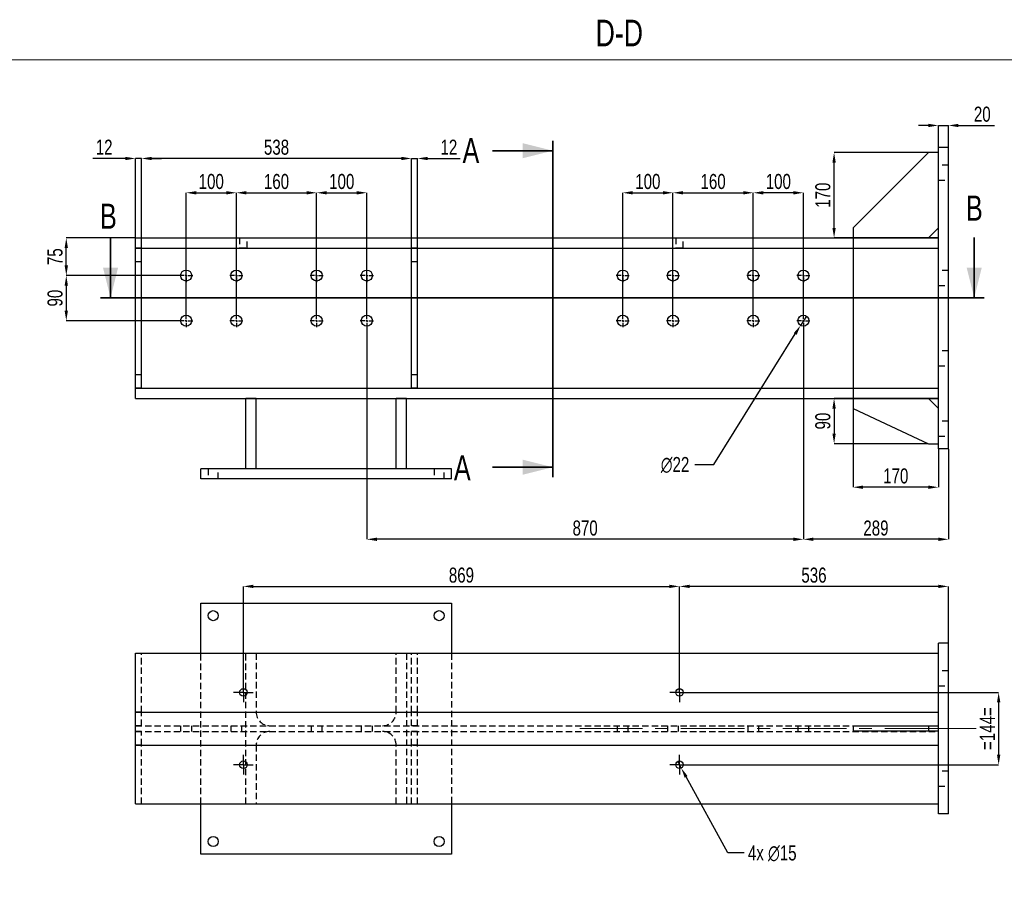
# Model space of a CAD drawing. Header units: millimetres. Extents: x 0 to 1189, y 0 to 841.
# Tile 3 of 29: x 249 to 446, y 135 to 309. Entities that reach past the tile are written whole.
import ezdxf

# ---------------------------------------------------------------- set-up
doc = ezdxf.new("R2010")
doc.units = ezdxf.units.MM
doc.header["$PDSIZE"] = -1
doc.linetypes.add('CENTERX2', pattern=[20.32, 12.7, -2.54, 2.54, -2.54])
doc.linetypes.add('HIDDEN', pattern=[1.905, 1.27, -0.635])
for name, color, linetype in [('COTES', 1, 'Continuous'), ('NOTES', 6, 'Continuous'), ('TRAIT-MIXTES', 3, 'CENTERX2'), ('TRAIT-TIRET', 2, 'HIDDEN')]:
    doc.layers.add(name, color=color, linetype=linetype)
doc.layers.add('TRAIT-FORT', color=4, linetype='Continuous', lineweight=25)
doc.styles.add('SLDTEXTSTYLE0', font='TXT', dxfattribs={"width": 0.75})
doc.dimstyles.new('SLDDIMSTYLE0', dxfattribs={"dimtxt": 3, "dimasz": 2, "dimexe": 0, "dimexo": 0.0625, "dimgap": 0.75, "dimtad": 1, "dimdec": 0, "dimlfac": 10, "dimrnd": 1e-09, "dimzin": 12, "dimdsep": 46, "dimtxsty": 'SLDTEXTSTYLE0', "dimsah": 1, "dimcen": 0.09, "dimadec": 0, "dimazin": 3, "dimtfac": 1, "dimtdec": 0, "dimtofl": 0, "dimtmove": 0, "dimatfit": 3, "dimfxl": 1, "dimfrac": 2, "dimtolj": 1, "dimtzin": 12, "dimarcsym": 0})
doc.dimstyles.new('SLDDIMSTYLE1', dxfattribs={"dimtxt": 3, "dimasz": 2, "dimexe": 0, "dimexo": 0.0625, "dimgap": 0.75, "dimtad": 1, "dimdec": 0, "dimlfac": 10, "dimrnd": 1e-09, "dimzin": 12, "dimdsep": 46, "dimtxsty": 'SLDTEXTSTYLE0', "dimsah": 1, "dimcen": 0.09, "dimadec": 0, "dimazin": 3, "dimtfac": 1, "dimtdec": 0, "dimtmove": 0, "dimatfit": 0, "dimfxl": 1, "dimfrac": 2, "dimtolj": 1, "dimtzin": 12, "dimarcsym": 0})
doc.dimstyles.new('SLDDIMSTYLE2', dxfattribs={"dimtxt": 3, "dimasz": 2, "dimexe": 0, "dimexo": 0.0625, "dimgap": 0.75, "dimtad": 0, "dimtih": 1, "dimtoh": 1, "dimdec": 0, "dimlfac": 10, "dimrnd": 1e-09, "dimzin": 12, "dimdsep": 46, "dimtxsty": 'SLDTEXTSTYLE0', "dimblk1": 'NONE', "dimsah": 1, "dimcen": 0, "dimadec": 0, "dimazin": 3, "dimtfac": 1, "dimtdec": 0, "dimtmove": 0, "dimatfit": 3, "dimldrblk": 'NONE', "dimfxl": 1, "dimfrac": 2, "dimtolj": 1, "dimtzin": 12, "dimarcsym": 0})
doc.dimstyles.new('SLDDIMSTYLE3', dxfattribs={"dimtxt": 3, "dimasz": 2, "dimexe": 0, "dimexo": 0.0625, "dimgap": 0.75, "dimtad": 0, "dimtih": 1, "dimtoh": 1, "dimdec": 0, "dimlfac": 10, "dimrnd": 1e-09, "dimzin": 12, "dimdsep": 46, "dimtxsty": 'SLDTEXTSTYLE0', "dimblk1": 'NONE', "dimsah": 1, "dimcen": 0, "dimadec": 0, "dimazin": 3, "dimtfac": 1, "dimtdec": 0, "dimtmove": 0, "dimatfit": 3, "dimldrblk": 'NONE', "dimfxl": 1, "dimfrac": 2, "dimtolj": 1, "dimtzin": 12, "dimarcsym": 0})

# ---------------------------------------------------------------- blocks, each defined once
blk = doc.blocks.new('_D')
at = {"layer": 'COTES', "color": 0, "lineweight": -2, "transparency": 16777216}
for p, q in [((294.01, 176.88), (294.01, 196)), ((296.01, 196), (378.91, 196)), ((380.91, 176.88), (380.91, 196))]:
    blk.add_line(p, q, dxfattribs=at)
at = {"layer": 'COTES', "color": 0, "transparency": 16777216}
for points in [[(296.01, 196.33), (296.01, 195.67), (294.01, 196)], [(378.91, 196.33), (378.91, 195.67), (380.91, 196)]]:
    blk.add_solid(points, dxfattribs=at)
at = {"layer": 'Defpoints', "color": 0, "transparency": 16777216}
for p in [(380.91, 196), (294.01, 176.82), (380.91, 176.82)]:
    blk.add_point(p, dxfattribs=at)
at = {"layer": 'COTES', "color": 0, "transparency": 16777216, "insert": (337.46, 199.75), "char_height": 3, "attachment_point": 2, "style": 'SLDTEXTSTYLE0'}
blk.add_mtext('\\A1;869', dxfattribs=at)
blk = doc.blocks.new('_D_1')
at = {"layer": 'COTES', "color": 0, "lineweight": -2, "transparency": 16777216}
for p, q in [((380.91, 176.88), (380.91, 196)), ((432.51, 196), (382.91, 196)), ((434.51, 184.73), (434.51, 196))]:
    blk.add_line(p, q, dxfattribs=at)
at = {"layer": 'COTES', "color": 0, "transparency": 16777216}
for points in [[(382.91, 196.33), (382.91, 195.67), (380.91, 196)], [(432.51, 196.33), (432.51, 195.67), (434.51, 196)]]:
    blk.add_solid(points, dxfattribs=at)
at = {"layer": 'Defpoints', "color": 0, "transparency": 16777216}
for p in [(380.91, 196), (434.51, 184.67), (380.91, 176.82)]:
    blk.add_point(p, dxfattribs=at)
at = {"layer": 'COTES', "color": 0, "transparency": 16777216, "insert": (407.71, 199.75), "char_height": 3, "attachment_point": 2, "style": 'SLDTEXTSTYLE0'}
blk.add_mtext('\\A1;536', dxfattribs=at)
blk = doc.blocks.new('_D_2')
at = {"layer": 'COTES', "color": 0, "lineweight": -2, "transparency": 16777216}
for p, q in [((382.93, 174.87), (444.51, 174.87)), ((444.51, 172.87), (444.51, 162.47)), ((382.93, 160.47), (444.51, 160.47))]:
    blk.add_line(p, q, dxfattribs=at)
at = {"layer": 'COTES', "color": 0, "transparency": 16777216}
for points in [[(444.18, 172.87), (444.85, 172.87), (444.51, 174.87)], [(444.18, 162.47), (444.85, 162.47), (444.51, 160.47)]]:
    blk.add_solid(points, dxfattribs=at)
at = {"layer": 'Defpoints', "color": 0, "transparency": 16777216}
for p in [(382.86, 174.87), (382.86, 160.47), (444.51, 160.47)]:
    blk.add_point(p, dxfattribs=at)
at = {"layer": 'COTES', "color": 0, "transparency": 16777216, "insert": (440.76, 167.67), "char_height": 3, "attachment_point": 2, "rotation": 90, "style": 'SLDTEXTSTYLE0'}
blk.add_mtext('\\A1;=144=', dxfattribs=at)
blk = doc.blocks.new('_D_3')
at = {"layer": 'COTES', "color": 0, "lineweight": -2, "transparency": 16777216}
for p, q in [((380.55, 161.13), (381.27, 159.81)), ((390.53, 142.9), (382.23, 158.05)), ((393.8, 142.9), (390.53, 142.9))]:
    blk.add_line(p, q, dxfattribs=at)
at = {"layer": 'COTES', "color": 0, "transparency": 16777216}
blk.add_solid([(382.53, 158.21), (381.94, 157.89), (381.27, 159.81)], dxfattribs=at)
at = {"layer": 'Defpoints', "color": 0, "transparency": 16777216}
for p in [(380.55, 161.13), (381.27, 159.81)]:
    blk.add_point(p, dxfattribs=at)
at = {"layer": 'COTES', "color": 0, "transparency": 16777216, "insert": (394.55, 144.4), "char_height": 3, "attachment_point": 1, "style": 'SLDTEXTSTYLE0'}
blk.add_mtext('\\A1;4x ∅15', dxfattribs=at)
blk = doc.blocks.new('_None')
blk = doc.blocks.new('SW_CENTERMARKSYMBOL_0')
at = {"layer": 'TRAIT-MIXTES', "color": 0}
for p, q in [((-1.2, 0), (-1.95, 0)), ((0, 0), (-1.2, 0)), ((0, 1.2), (0, 1.95)), ((0, 0), (0, 1.2)), ((0, 0), (0, -1.2)), ((0, 0), (1.2, 0)), ((1.2, 0), (1.95, 0)), ((0, -1.2), (0, -1.95))]:
    blk.add_line(p, q, dxfattribs=at)
blk = doc.blocks.new('SW_CENTERMARKSYMBOL_1')
at = {"layer": 'TRAIT-MIXTES', "color": 0}
for p, q in [((-1.2, 0), (-1.95, 0)), ((0, 0), (-1.2, 0)), ((0, 1.2), (0, 1.95)), ((0, 0), (0, 1.2)), ((0, 0), (0, -1.2)), ((0, 0), (1.2, 0)), ((1.2, 0), (1.95, 0)), ((0, -1.2), (0, -1.95))]:
    blk.add_line(p, q, dxfattribs=at)
blk = doc.blocks.new('SW_CENTERMARKSYMBOL_2')
at = {"layer": 'TRAIT-MIXTES', "color": 0}
for p, q in [((-1.2, 0), (-1.95, 0)), ((0, 0), (-1.2, 0)), ((0, 1.2), (0, 1.95)), ((0, 0), (0, 1.2)), ((0, 0), (0, -1.2)), ((0, 0), (1.2, 0)), ((1.2, 0), (1.95, 0)), ((0, -1.2), (0, -1.95))]:
    blk.add_line(p, q, dxfattribs=at)
blk = doc.blocks.new('SW_CENTERMARKSYMBOL_3')
at = {"layer": 'TRAIT-MIXTES', "color": 0}
for p, q in [((-1.2, 0), (-1.95, 0)), ((0, 0), (-1.2, 0)), ((0, 1.2), (0, 1.95)), ((0, 0), (0, 1.2)), ((0, 0), (0, -1.2)), ((0, 0), (1.2, 0)), ((1.2, 0), (1.95, 0)), ((0, -1.2), (0, -1.95))]:
    blk.add_line(p, q, dxfattribs=at)
blk = doc.blocks.new('_D_4')
at = {"layer": 'COTES', "color": 0, "lineweight": -2, "transparency": 16777216}
for p, q in [((430.51, 287.83), (428.51, 287.83)), ((432.51, 283.49), (432.51, 287.83)), ((432.51, 287.83), (434.51, 287.83)), ((434.51, 283.49), (434.51, 287.83)), ((436.51, 287.83), (443.68, 287.83))]:
    blk.add_line(p, q, dxfattribs=at)
at = {"layer": 'COTES', "color": 0, "transparency": 16777216}
for points in [[(430.51, 288.16), (430.51, 287.5), (432.51, 287.83)], [(436.51, 288.16), (436.51, 287.5), (434.51, 287.83)]]:
    blk.add_solid(points, dxfattribs=at)
at = {"layer": 'Defpoints', "color": 0, "transparency": 16777216}
for p in [(432.51, 287.83), (432.51, 283.43), (434.51, 283.43)]:
    blk.add_point(p, dxfattribs=at)
at = {"layer": 'COTES', "color": 0, "transparency": 16777216, "insert": (441.25, 291.58), "char_height": 3, "attachment_point": 2, "style": 'SLDTEXTSTYLE0'}
blk.add_mtext('\\A1;20', dxfattribs=at)
blk = doc.blocks.new('_D_5')
at = {"layer": 'COTES', "color": 0, "lineweight": -2, "transparency": 16777216}
for p, q in [((415.51, 265.37), (415.51, 215.76)), ((432.51, 223.37), (432.51, 215.76)), ((430.51, 215.76), (417.51, 215.76))]:
    blk.add_line(p, q, dxfattribs=at)
at = {"layer": 'COTES', "color": 0, "transparency": 16777216}
for points in [[(417.51, 216.09), (417.51, 215.42), (415.51, 215.76)], [(430.51, 216.09), (430.51, 215.42), (432.51, 215.76)]]:
    blk.add_solid(points, dxfattribs=at)
at = {"layer": 'Defpoints', "color": 0, "transparency": 16777216}
for p in [(415.51, 265.43), (432.51, 223.43), (415.51, 215.76)]:
    blk.add_point(p, dxfattribs=at)
at = {"layer": 'COTES', "color": 0, "transparency": 16777216, "insert": (424.01, 219.51), "char_height": 3, "attachment_point": 2, "style": 'SLDTEXTSTYLE0'}
blk.add_mtext('\\A1;170', dxfattribs=at)
blk = doc.blocks.new('_D_6')
at = {"layer": 'COTES', "color": 0, "lineweight": -2, "transparency": 16777216}
for p, q in [((282.61, 250.29), (282.61, 274.42)), ((284.61, 274.42), (290.61, 274.42)), ((292.61, 250.29), (292.61, 274.42))]:
    blk.add_line(p, q, dxfattribs=at)
at = {"layer": 'COTES', "color": 0, "transparency": 16777216}
for points in [[(284.61, 274.75), (284.61, 274.08), (282.61, 274.42)], [(290.61, 274.75), (290.61, 274.08), (292.61, 274.42)]]:
    blk.add_solid(points, dxfattribs=at)
at = {"layer": 'Defpoints', "color": 0, "transparency": 16777216}
for p in [(292.61, 274.42), (282.61, 250.23), (292.61, 250.23)]:
    blk.add_point(p, dxfattribs=at)
at = {"layer": 'COTES', "color": 0, "transparency": 16777216, "insert": (287.61, 278.17), "char_height": 3, "attachment_point": 2, "style": 'SLDTEXTSTYLE0'}
blk.add_mtext('\\A1;100', dxfattribs=at)
blk = doc.blocks.new('_D_7')
at = {"layer": 'COTES', "color": 0, "lineweight": -2, "transparency": 16777216}
for p, q in [((292.61, 250.29), (292.61, 274.42)), ((294.61, 274.42), (306.61, 274.42)), ((308.61, 250.29), (308.61, 274.42))]:
    blk.add_line(p, q, dxfattribs=at)
at = {"layer": 'COTES', "color": 0, "transparency": 16777216}
for points in [[(294.61, 274.75), (294.61, 274.08), (292.61, 274.42)], [(306.61, 274.75), (306.61, 274.08), (308.61, 274.42)]]:
    blk.add_solid(points, dxfattribs=at)
at = {"layer": 'Defpoints', "color": 0, "transparency": 16777216}
for p in [(308.61, 274.42), (292.61, 250.23), (308.61, 250.23)]:
    blk.add_point(p, dxfattribs=at)
at = {"layer": 'COTES', "color": 0, "transparency": 16777216, "insert": (300.61, 278.17), "char_height": 3, "attachment_point": 2, "style": 'SLDTEXTSTYLE0'}
blk.add_mtext('\\A1;160', dxfattribs=at)
blk = doc.blocks.new('_D_8')
at = {"layer": 'COTES', "color": 0, "lineweight": -2, "transparency": 16777216}
for p, q in [((308.61, 250.29), (308.61, 274.42)), ((310.61, 274.42), (316.61, 274.42)), ((318.61, 250.29), (318.61, 274.42))]:
    blk.add_line(p, q, dxfattribs=at)
at = {"layer": 'COTES', "color": 0, "transparency": 16777216}
for points in [[(310.61, 274.75), (310.61, 274.08), (308.61, 274.42)], [(316.61, 274.75), (316.61, 274.08), (318.61, 274.42)]]:
    blk.add_solid(points, dxfattribs=at)
at = {"layer": 'Defpoints', "color": 0, "transparency": 16777216}
for p in [(318.61, 274.42), (308.61, 250.23), (318.61, 250.23)]:
    blk.add_point(p, dxfattribs=at)
at = {"layer": 'COTES', "color": 0, "transparency": 16777216, "insert": (313.61, 278.17), "char_height": 3, "attachment_point": 2, "style": 'SLDTEXTSTYLE0'}
blk.add_mtext('\\A1;100', dxfattribs=at)
blk = doc.blocks.new('_D_9')
at = {"layer": 'COTES', "color": 0, "lineweight": -2, "transparency": 16777216}
for p, q in [((369.61, 250.29), (369.61, 274.42)), ((371.61, 274.42), (377.61, 274.42)), ((379.61, 250.29), (379.61, 274.42))]:
    blk.add_line(p, q, dxfattribs=at)
at = {"layer": 'COTES', "color": 0, "transparency": 16777216}
for points in [[(371.61, 274.75), (371.61, 274.08), (369.61, 274.42)], [(377.61, 274.75), (377.61, 274.08), (379.61, 274.42)]]:
    blk.add_solid(points, dxfattribs=at)
at = {"layer": 'Defpoints', "color": 0, "transparency": 16777216}
for p in [(379.61, 274.42), (369.61, 250.23), (379.61, 250.23)]:
    blk.add_point(p, dxfattribs=at)
at = {"layer": 'COTES', "color": 0, "transparency": 16777216, "insert": (374.61, 278.17), "char_height": 3, "attachment_point": 2, "style": 'SLDTEXTSTYLE0'}
blk.add_mtext('\\A1;100', dxfattribs=at)
blk = doc.blocks.new('_D_10')
at = {"layer": 'COTES', "color": 0, "lineweight": -2, "transparency": 16777216}
for p, q in [((379.61, 250.29), (379.61, 274.42)), ((381.61, 274.42), (393.61, 274.42)), ((395.61, 250.29), (395.61, 274.42))]:
    blk.add_line(p, q, dxfattribs=at)
at = {"layer": 'COTES', "color": 0, "transparency": 16777216}
for points in [[(381.61, 274.75), (381.61, 274.08), (379.61, 274.42)], [(393.61, 274.75), (393.61, 274.08), (395.61, 274.42)]]:
    blk.add_solid(points, dxfattribs=at)
at = {"layer": 'Defpoints', "color": 0, "transparency": 16777216}
for p in [(395.61, 274.42), (379.61, 250.23), (395.61, 250.23)]:
    blk.add_point(p, dxfattribs=at)
at = {"layer": 'COTES', "color": 0, "transparency": 16777216, "insert": (387.61, 278.17), "char_height": 3, "attachment_point": 2, "style": 'SLDTEXTSTYLE0'}
blk.add_mtext('\\A1;160', dxfattribs=at)
blk = doc.blocks.new('_D_11')
at = {"layer": 'COTES', "color": 0, "lineweight": -2, "transparency": 16777216}
for p, q in [((395.61, 250.29), (395.61, 274.42)), ((403.61, 274.42), (397.61, 274.42)), ((405.61, 250.29), (405.61, 274.42))]:
    blk.add_line(p, q, dxfattribs=at)
at = {"layer": 'COTES', "color": 0, "transparency": 16777216}
for points in [[(397.61, 274.75), (397.61, 274.08), (395.61, 274.42)], [(403.61, 274.75), (403.61, 274.08), (405.61, 274.42)]]:
    blk.add_solid(points, dxfattribs=at)
at = {"layer": 'Defpoints', "color": 0, "transparency": 16777216}
for p in [(395.61, 274.42), (395.61, 250.23), (405.61, 250.23)]:
    blk.add_point(p, dxfattribs=at)
at = {"layer": 'COTES', "color": 0, "transparency": 16777216, "insert": (400.61, 278.17), "char_height": 3, "attachment_point": 2, "style": 'SLDTEXTSTYLE0'}
blk.add_mtext('\\A1;100', dxfattribs=at)
blk = doc.blocks.new('_D_12')
at = {"layer": 'COTES', "color": 0, "lineweight": -2, "transparency": 16777216}
for p, q in [((405.61, 247.57), (405.61, 205.38)), ((434.51, 223.37), (434.51, 205.38)), ((432.51, 205.38), (407.61, 205.38))]:
    blk.add_line(p, q, dxfattribs=at)
at = {"layer": 'COTES', "color": 0, "transparency": 16777216}
for points in [[(407.61, 205.72), (407.61, 205.05), (405.61, 205.38)], [(432.51, 205.72), (432.51, 205.05), (434.51, 205.38)]]:
    blk.add_solid(points, dxfattribs=at)
at = {"layer": 'Defpoints', "color": 0, "transparency": 16777216}
for p in [(405.61, 247.63), (434.51, 223.43), (405.61, 205.38)]:
    blk.add_point(p, dxfattribs=at)
at = {"layer": 'COTES', "color": 0, "transparency": 16777216, "insert": (420.06, 209.13), "char_height": 3, "attachment_point": 2, "style": 'SLDTEXTSTYLE0'}
blk.add_mtext('\\A1;289', dxfattribs=at)
blk = doc.blocks.new('_D_13')
at = {"layer": 'COTES', "color": 0, "lineweight": -2, "transparency": 16777216}
for p, q in [((318.61, 247.57), (318.61, 205.38)), ((405.61, 247.57), (405.61, 205.38)), ((403.61, 205.38), (320.61, 205.38))]:
    blk.add_line(p, q, dxfattribs=at)
at = {"layer": 'COTES', "color": 0, "transparency": 16777216}
for points in [[(320.61, 205.72), (320.61, 205.05), (318.61, 205.38)], [(403.61, 205.72), (403.61, 205.05), (405.61, 205.38)]]:
    blk.add_solid(points, dxfattribs=at)
at = {"layer": 'Defpoints', "color": 0, "transparency": 16777216}
for p in [(318.61, 247.63), (405.61, 247.63), (318.61, 205.38)]:
    blk.add_point(p, dxfattribs=at)
at = {"layer": 'COTES', "color": 0, "transparency": 16777216, "insert": (362.11, 209.13), "char_height": 3, "attachment_point": 2, "style": 'SLDTEXTSTYLE0'}
blk.add_mtext('\\A1;870', dxfattribs=at)
blk = doc.blocks.new('_D_14')
at = {"layer": 'COTES', "color": 0, "lineweight": -2, "transparency": 16777216}
for p, q in [((430.45, 282.43), (411.72, 282.43)), ((411.72, 267.43), (411.72, 280.43)), ((432.45, 265.43), (411.72, 265.43))]:
    blk.add_line(p, q, dxfattribs=at)
at = {"layer": 'COTES', "color": 0, "transparency": 16777216}
for points in [[(411.39, 280.43), (412.05, 280.43), (411.72, 282.43)], [(411.39, 267.43), (412.05, 267.43), (411.72, 265.43)]]:
    blk.add_solid(points, dxfattribs=at)
at = {"layer": 'Defpoints', "color": 0, "transparency": 16777216}
for p in [(411.72, 282.43), (430.51, 282.43), (432.51, 265.43)]:
    blk.add_point(p, dxfattribs=at)
at = {"layer": 'COTES', "color": 0, "transparency": 16777216, "insert": (407.97, 273.93), "char_height": 3, "attachment_point": 2, "rotation": 90, "style": 'SLDTEXTSTYLE0'}
blk.add_mtext('\\A1;170', dxfattribs=at)
blk = doc.blocks.new('_D_15')
at = {"layer": 'COTES', "color": 0, "lineweight": -2, "transparency": 16777216}
for p, q in [((432.45, 233.43), (411.72, 233.43)), ((411.72, 231.43), (411.72, 226.43)), ((430.45, 224.43), (411.72, 224.43))]:
    blk.add_line(p, q, dxfattribs=at)
at = {"layer": 'COTES', "color": 0, "transparency": 16777216}
for points in [[(411.39, 231.43), (412.05, 231.43), (411.72, 233.43)], [(411.39, 226.43), (412.05, 226.43), (411.72, 224.43)]]:
    blk.add_solid(points, dxfattribs=at)
at = {"layer": 'Defpoints', "color": 0, "transparency": 16777216}
for p in [(432.51, 233.43), (411.72, 224.43), (430.51, 224.43)]:
    blk.add_point(p, dxfattribs=at)
at = {"layer": 'COTES', "color": 0, "transparency": 16777216, "insert": (407.97, 228.93), "char_height": 3, "attachment_point": 2, "rotation": 90, "style": 'SLDTEXTSTYLE0'}
blk.add_mtext('\\A1;90', dxfattribs=at)
blk = doc.blocks.new('_D_16')
at = {"layer": 'COTES', "color": 0, "lineweight": -2, "transparency": 16777216}
for p, q in [((272.45, 265.43), (258.72, 265.43)), ((258.72, 259.93), (258.72, 263.43)), ((281.25, 257.93), (258.72, 257.93))]:
    blk.add_line(p, q, dxfattribs=at)
at = {"layer": 'COTES', "color": 0, "transparency": 16777216}
for points in [[(258.39, 263.43), (259.05, 263.43), (258.72, 265.43)], [(258.39, 259.93), (259.05, 259.93), (258.72, 257.93)]]:
    blk.add_solid(points, dxfattribs=at)
at = {"layer": 'Defpoints', "color": 0, "transparency": 16777216}
for p in [(258.72, 265.43), (272.51, 265.43), (281.31, 257.93)]:
    blk.add_point(p, dxfattribs=at)
at = {"layer": 'COTES', "color": 0, "transparency": 16777216, "insert": (254.97, 261.68), "char_height": 3, "attachment_point": 2, "rotation": 90, "style": 'SLDTEXTSTYLE0'}
blk.add_mtext('\\A1;75', dxfattribs=at)
blk = doc.blocks.new('_D_17')
at = {"layer": 'COTES', "color": 0, "lineweight": -2, "transparency": 16777216}
for p, q in [((281.25, 257.93), (258.72, 257.93)), ((258.72, 255.93), (258.72, 250.93)), ((281.25, 248.93), (258.72, 248.93))]:
    blk.add_line(p, q, dxfattribs=at)
at = {"layer": 'COTES', "color": 0, "transparency": 16777216}
for points in [[(258.39, 255.93), (259.05, 255.93), (258.72, 257.93)], [(258.39, 250.93), (259.05, 250.93), (258.72, 248.93)]]:
    blk.add_solid(points, dxfattribs=at)
at = {"layer": 'Defpoints', "color": 0, "transparency": 16777216}
for p in [(281.31, 257.93), (258.72, 248.93), (281.31, 248.93)]:
    blk.add_point(p, dxfattribs=at)
at = {"layer": 'COTES', "color": 0, "transparency": 16777216, "insert": (254.97, 253.43), "char_height": 3, "attachment_point": 2, "rotation": 90, "style": 'SLDTEXTSTYLE0'}
blk.add_mtext('\\A1;90', dxfattribs=at)
blk = doc.blocks.new('_D_18')
at = {"layer": 'COTES', "color": 0, "lineweight": -2, "transparency": 16777216}
for p, q in [((273.71, 263.44), (273.71, 281.25)), ((325.51, 281.25), (275.71, 281.25)), ((327.51, 263.44), (327.51, 281.25))]:
    blk.add_line(p, q, dxfattribs=at)
at = {"layer": 'COTES', "color": 0, "transparency": 16777216}
for points in [[(275.71, 281.58), (275.71, 280.92), (273.71, 281.25)], [(325.51, 281.58), (325.51, 280.92), (327.51, 281.25)]]:
    blk.add_solid(points, dxfattribs=at)
at = {"layer": 'Defpoints', "color": 0, "transparency": 16777216}
for p in [(273.71, 281.25), (273.71, 263.38), (327.51, 263.38)]:
    blk.add_point(p, dxfattribs=at)
at = {"layer": 'COTES', "color": 0, "transparency": 16777216, "insert": (300.61, 285), "char_height": 3, "attachment_point": 2, "style": 'SLDTEXTSTYLE0'}
blk.add_mtext('\\A1;538', dxfattribs=at)
blk = doc.blocks.new('_D_19')
at = {"layer": 'COTES', "color": 0, "lineweight": -2, "transparency": 16777216}
for p, q in [((270.51, 281.25), (264.01, 281.25)), ((272.51, 265.49), (272.51, 281.25)), ((273.71, 281.25), (272.51, 281.25)), ((273.71, 263.44), (273.71, 281.25)), ((275.71, 281.25), (277.71, 281.25))]:
    blk.add_line(p, q, dxfattribs=at)
at = {"layer": 'COTES', "color": 0, "transparency": 16777216}
for points in [[(270.51, 281.58), (270.51, 280.92), (272.51, 281.25)], [(275.71, 281.58), (275.71, 280.92), (273.71, 281.25)]]:
    blk.add_solid(points, dxfattribs=at)
at = {"layer": 'Defpoints', "color": 0, "transparency": 16777216}
for p in [(272.51, 281.25), (272.51, 265.43), (273.71, 263.38)]:
    blk.add_point(p, dxfattribs=at)
at = {"layer": 'COTES', "color": 0, "transparency": 16777216, "insert": (266.26, 285), "char_height": 3, "attachment_point": 2, "style": 'SLDTEXTSTYLE0'}
blk.add_mtext('\\A1;12', dxfattribs=at)
blk = doc.blocks.new('_D_20')
at = {"layer": 'COTES', "color": 0, "lineweight": -2, "transparency": 16777216}
for p, q in [((325.51, 281.25), (323.51, 281.25)), ((327.51, 263.44), (327.51, 281.25)), ((327.51, 281.25), (328.71, 281.25)), ((328.71, 263.44), (328.71, 281.25)), ((330.71, 281.25), (337.21, 281.25))]:
    blk.add_line(p, q, dxfattribs=at)
at = {"layer": 'COTES', "color": 0, "transparency": 16777216}
for points in [[(325.51, 281.58), (325.51, 280.92), (327.51, 281.25)], [(330.71, 281.58), (330.71, 280.92), (328.71, 281.25)]]:
    blk.add_solid(points, dxfattribs=at)
at = {"layer": 'Defpoints', "color": 0, "transparency": 16777216}
for p in [(328.71, 281.25), (327.51, 263.38), (328.71, 263.38)]:
    blk.add_point(p, dxfattribs=at)
at = {"layer": 'COTES', "color": 0, "transparency": 16777216, "insert": (334.96, 285), "char_height": 3, "attachment_point": 2, "style": 'SLDTEXTSTYLE0'}
blk.add_mtext('\\A1;12', dxfattribs=at)
blk = doc.blocks.new('_D_21')
at = {"layer": 'COTES', "color": 0, "lineweight": -2, "transparency": 16777216}
for p, q in [((406.19, 249.86), (405.03, 247.99)), ((387.77, 220.28), (403.97, 246.3)), ((383.94, 220.28), (387.77, 220.28))]:
    blk.add_line(p, q, dxfattribs=at)
at = {"layer": 'COTES', "color": 0, "transparency": 16777216}
blk.add_solid([(403.69, 246.47), (404.26, 246.12), (405.03, 247.99)], dxfattribs=at)
at = {"layer": 'Defpoints', "color": 0, "transparency": 16777216}
for p in [(406.19, 249.86), (405.03, 247.99)]:
    blk.add_point(p, dxfattribs=at)
at = {"layer": 'COTES', "color": 0, "transparency": 16777216, "insert": (377.19, 221.78), "char_height": 3, "attachment_point": 1, "style": 'SLDTEXTSTYLE0'}
blk.add_mtext('\\A1;∅22', dxfattribs=at)
blk = doc.blocks.new('SW_CENTERMARKSYMBOL_4')
at = {"layer": 'TRAIT-MIXTES', "color": 0}
for p, q in [((-0.4, 0), (-1.3, 0)), ((0, 0), (-0.2, 0)), ((0, 0.4), (0, 1.3)), ((0, 0), (0, 0.2)), ((0, 0), (0, -0.2)), ((0, 0), (0.2, 0)), ((0.4, 0), (1.3, 0)), ((0, -0.4), (0, -1.3))]:
    blk.add_line(p, q, dxfattribs=at)
blk = doc.blocks.new('SW_CENTERMARKSYMBOL_5')
at = {"layer": 'TRAIT-MIXTES', "color": 0}
for p, q in [((-0.4, 0), (-1.3, 0)), ((0, 0), (-0.2, 0)), ((0, 0.4), (0, 1.3)), ((0, 0), (0, 0.2)), ((0, 0), (0, -0.2)), ((0, 0), (0.2, 0)), ((0.4, 0), (1.3, 0)), ((0, -0.4), (0, -1.3))]:
    blk.add_line(p, q, dxfattribs=at)
blk = doc.blocks.new('SW_CENTERMARKSYMBOL_6')
at = {"layer": 'TRAIT-MIXTES', "color": 0}
for p, q in [((-0.4, 0), (-1.3, 0)), ((0, 0), (-0.2, 0)), ((0, 0.4), (0, 1.3)), ((0, 0), (0, 0.2)), ((0, 0), (0, -0.2)), ((0, 0), (0.2, 0)), ((0.4, 0), (1.3, 0)), ((0, -0.4), (0, -1.3))]:
    blk.add_line(p, q, dxfattribs=at)
blk = doc.blocks.new('SW_CENTERMARKSYMBOL_7')
at = {"layer": 'TRAIT-MIXTES', "color": 0}
for p, q in [((-0.4, 0), (-1.3, 0)), ((0, 0), (-0.2, 0)), ((0, 0.4), (0, 1.3)), ((0, 0), (0, 0.2)), ((0, 0), (0, -0.2)), ((0, 0), (0.2, 0)), ((0.4, 0), (1.3, 0)), ((0, -0.4), (0, -1.3))]:
    blk.add_line(p, q, dxfattribs=at)
blk = doc.blocks.new('SW_CENTERMARKSYMBOL_8')
at = {"layer": 'TRAIT-MIXTES', "color": 0}
for p, q in [((-0.4, 0), (-1.3, 0)), ((0, 0), (-0.2, 0)), ((0, 0.4), (0, 1.3)), ((0, 0), (0, 0.2)), ((0, 0), (0, -0.2)), ((0, 0), (0.2, 0)), ((0.4, 0), (1.3, 0)), ((0, -0.4), (0, -1.3))]:
    blk.add_line(p, q, dxfattribs=at)
blk = doc.blocks.new('SW_CENTERMARKSYMBOL_9')
at = {"layer": 'TRAIT-MIXTES', "color": 0}
for p, q in [((-0.4, 0), (-1.3, 0)), ((0, 0), (-0.2, 0)), ((0, 0.4), (0, 1.3)), ((0, 0), (0, 0.2)), ((0, 0), (0, -0.2)), ((0, 0), (0.2, 0)), ((0.4, 0), (1.3, 0)), ((0, -0.4), (0, -1.3))]:
    blk.add_line(p, q, dxfattribs=at)
blk = doc.blocks.new('SW_CENTERMARKSYMBOL_10')
at = {"layer": 'TRAIT-MIXTES', "color": 0}
for p, q in [((-0.4, 0), (-1.3, 0)), ((0, 0), (-0.2, 0)), ((0, 0.4), (0, 1.3)), ((0, 0), (0, 0.2)), ((0, 0), (0, -0.2)), ((0, 0), (0.2, 0)), ((0.4, 0), (1.3, 0)), ((0, -0.4), (0, -1.3))]:
    blk.add_line(p, q, dxfattribs=at)
blk = doc.blocks.new('SW_CENTERMARKSYMBOL_11')
at = {"layer": 'TRAIT-MIXTES', "color": 0}
for p, q in [((-0.4, 0), (-1.3, 0)), ((0, 0), (-0.2, 0)), ((0, 0.4), (0, 1.3)), ((0, 0), (0, 0.2)), ((0, 0), (0, -0.2)), ((0, 0), (0.2, 0)), ((0.4, 0), (1.3, 0)), ((0, -0.4), (0, -1.3))]:
    blk.add_line(p, q, dxfattribs=at)
blk = doc.blocks.new('SW_CENTERMARKSYMBOL_12')
at = {"layer": 'TRAIT-MIXTES', "color": 0}
for p, q in [((-0.4, 0), (-1.3, 0)), ((0, 0), (-0.2, 0)), ((0, 0.4), (0, 1.3)), ((0, 0), (0, 0.2)), ((0, 0), (0, -0.2)), ((0, 0), (0.2, 0)), ((0.4, 0), (1.3, 0)), ((0, -0.4), (0, -1.3))]:
    blk.add_line(p, q, dxfattribs=at)
blk = doc.blocks.new('SW_CENTERMARKSYMBOL_13')
at = {"layer": 'TRAIT-MIXTES', "color": 0}
for p, q in [((-0.4, 0), (-1.3, 0)), ((0, 0), (-0.2, 0)), ((0, 0.4), (0, 1.3)), ((0, 0), (0, 0.2)), ((0, 0), (0, -0.2)), ((0, 0), (0.2, 0)), ((0.4, 0), (1.3, 0)), ((0, -0.4), (0, -1.3))]:
    blk.add_line(p, q, dxfattribs=at)
blk = doc.blocks.new('SW_CENTERMARKSYMBOL_14')
at = {"layer": 'TRAIT-MIXTES', "color": 0}
for p, q in [((-0.4, 0), (-1.3, 0)), ((0, 0), (-0.2, 0)), ((0, 0.4), (0, 1.3)), ((0, 0), (0, 0.2)), ((0, 0), (0, -0.2)), ((0, 0), (0.2, 0)), ((0.4, 0), (1.3, 0)), ((0, -0.4), (0, -1.3))]:
    blk.add_line(p, q, dxfattribs=at)
blk = doc.blocks.new('SW_CENTERMARKSYMBOL_15')
at = {"layer": 'TRAIT-MIXTES', "color": 0}
for p, q in [((-0.4, 0), (-1.3, 0)), ((0, 0), (-0.2, 0)), ((0, 0.4), (0, 1.3)), ((0, 0), (0, 0.2)), ((0, 0), (0, -0.2)), ((0, 0), (0.2, 0)), ((0.4, 0), (1.3, 0)), ((0, -0.4), (0, -1.3))]:
    blk.add_line(p, q, dxfattribs=at)
blk = doc.blocks.new('SW_CENTERMARKSYMBOL_16')
at = {"layer": 'TRAIT-MIXTES', "color": 0}
for p, q in [((-0.4, 0), (-1.3, 0)), ((0, 0), (-0.2, 0)), ((0, 0.4), (0, 1.3)), ((0, 0), (0, 0.2)), ((0, 0), (0, -0.2)), ((0, 0), (0.2, 0)), ((0.4, 0), (1.3, 0)), ((0, -0.4), (0, -1.3))]:
    blk.add_line(p, q, dxfattribs=at)
blk = doc.blocks.new('SW_CENTERMARKSYMBOL_17')
at = {"layer": 'TRAIT-MIXTES', "color": 0}
for p, q in [((-0.4, 0), (-1.3, 0)), ((0, 0), (-0.2, 0)), ((0, 0.4), (0, 1.3)), ((0, 0), (0, 0.2)), ((0, 0), (0, -0.2)), ((0, 0), (0.2, 0)), ((0.4, 0), (1.3, 0)), ((0, -0.4), (0, -1.3))]:
    blk.add_line(p, q, dxfattribs=at)
blk = doc.blocks.new('SW_CENTERMARKSYMBOL_18')
at = {"layer": 'TRAIT-MIXTES', "color": 0}
for p, q in [((-0.4, 0), (-1.3, 0)), ((0, 0), (-0.2, 0)), ((0, 0.4), (0, 1.3)), ((0, 0), (0, 0.2)), ((0, 0), (0, -0.2)), ((0, 0), (0.2, 0)), ((0.4, 0), (1.3, 0)), ((0, -0.4), (0, -1.3))]:
    blk.add_line(p, q, dxfattribs=at)
blk = doc.blocks.new('SW_CENTERMARKSYMBOL_19')
at = {"layer": 'TRAIT-MIXTES', "color": 0}
for p, q in [((-0.4, 0), (-1.3, 0)), ((0, 0), (-0.2, 0)), ((0, 0.4), (0, 1.3)), ((0, 0), (0, 0.2)), ((0, 0), (0, -0.2)), ((0, 0), (0.2, 0)), ((0.4, 0), (1.3, 0)), ((0, -0.4), (0, -1.3))]:
    blk.add_line(p, q, dxfattribs=at)

msp = doc.modelspace()

# ---------------------------------------------------------------- linework, layer by layer
at = {"lineweight": 18}
for q in [(5, 300.89), (6.32, 300.89)]:
    msp.add_line((544.93, 300.89), q, dxfattribs=at)
at = {"lineweight": 35}
for p, q in [((355.68, 284.8), (355.68, 217.74)), ((343.68, 282.8), (355.68, 282.8)), ((267.54, 265.5), (267.54, 253.5)), ((439.64, 265.5), (439.64, 253.5)), ((441.64, 253.5), (265.54, 253.5)), ((343.68, 219.74), (355.68, 219.74))]:
    msp.add_line(p, q, dxfattribs=at)
for points in [[(355.68, 282.8), (349.68, 284.3), (349.68, 281.3)], [(267.54, 253.5), (269.04, 259.5), (266.04, 259.5)], [(439.64, 253.5), (441.14, 259.5), (438.14, 259.5)], [(355.68, 219.74), (349.68, 221.24), (349.68, 218.24)]]:
    msp.add_solid(points, dxfattribs=at)
at = {"layer": 'TRAIT-FORT', "lineweight": 25}
for p, q in [((434.51, 283.43), (432.51, 283.43)), ((432.51, 223.43), (432.51, 283.43)), ((434.51, 223.43), (434.51, 283.43)), ((430.51, 282.43), (415.51, 267.43)), ((432.51, 282.43), (430.51, 282.43)), ((415.51, 267.43), (415.51, 265.43)), ((430.51, 265.43), (432.51, 267.43)), ((272.51, 263.38), (272.51, 265.43)), ((272.51, 265.43), (432.51, 265.43)), ((272.51, 263.38), (432.51, 263.38)), ((273.71, 263.38), (272.51, 263.38)), ((272.51, 235.48), (272.51, 263.38)), ((273.71, 235.48), (273.71, 263.38)), ((328.71, 263.38), (327.51, 263.38)), ((327.51, 235.48), (327.51, 263.38)), ((328.71, 235.48), (328.71, 263.38)), ((272.51, 233.43), (272.51, 235.48)), ((272.51, 235.48), (432.51, 235.48)), ((273.71, 235.48), (272.51, 235.48)), ((328.71, 235.48), (327.51, 235.48)), ((272.51, 233.43), (432.51, 233.43)), ((296.56, 233.43), (294.51, 233.43)), ((294.51, 219.43), (294.51, 233.43)), ((296.56, 219.43), (296.56, 233.43)), ((324.46, 219.43), (324.46, 233.43)), ((326.51, 233.43), (324.46, 233.43)), ((326.51, 219.43), (326.51, 233.43)), ((415.51, 233.43), (415.51, 231.43)), ((432.51, 231.43), (430.51, 233.43)), ((415.51, 231.43), (430.51, 224.43)), ((430.51, 224.43), (432.51, 224.43)), ((434.51, 223.43), (432.51, 223.43)), ((285.51, 217.43), (285.51, 219.43)), ((335.51, 219.43), (285.51, 219.43)), ((335.51, 217.43), (335.51, 219.43)), ((335.51, 217.43), (285.51, 217.43)), ((285.51, 192.67), (335.51, 192.67)), ((285.51, 182.67), (285.51, 192.67)), ((335.51, 192.67), (335.51, 182.67)), ((434.51, 184.67), (432.51, 184.67)), ((432.51, 150.67), (432.51, 184.67)), ((434.51, 150.67), (434.51, 184.67)), ((272.51, 152.67), (272.51, 182.67)), ((272.51, 182.67), (432.51, 182.67)), ((415.51, 168.17), (415.51, 167.17)), ((430.51, 168.17), (415.51, 168.17)), ((430.51, 167.17), (415.51, 167.17)), ((430.51, 168.17), (430.51, 167.17)), ((432.51, 168.17), (430.51, 168.17)), ((432.51, 167.17), (430.51, 167.17)), ((272.51, 152.67), (432.51, 152.67)), ((285.51, 142.67), (285.51, 152.67)), ((335.51, 152.67), (335.51, 142.67)), ((434.51, 150.67), (432.51, 150.67)), ((335.51, 142.67), (285.51, 142.67))]:
    msp.add_line(p, q, dxfattribs=at)
for centre, radius in [((282.61, 257.93), 1.1), ((292.61, 257.93), 1.1), ((308.61, 257.93), 1.1), ((318.61, 257.93), 1.1), ((369.61, 257.93), 1.1), ((379.61, 257.93), 1.1), ((395.61, 257.93), 1.1), ((405.61, 257.93), 1.1), ((282.61, 248.93), 1.1), ((292.61, 248.93), 1.1), ((308.61, 248.93), 1.1), ((318.61, 248.93), 1.1), ((369.61, 248.93), 1.1), ((379.61, 248.93), 1.1), ((395.61, 248.93), 1.1), ((405.61, 248.93), 1.1), ((288.01, 190.17), 1), ((333.01, 190.17), 1), ((294.01, 174.87), 0.75), ((380.91, 174.87), 0.75), ((294.01, 160.47), 0.75), ((380.91, 160.47), 0.75), ((288.01, 145.17), 1), ((333.01, 145.17), 1)]:
    msp.add_circle(centre, radius, dxfattribs=at)
at = {"layer": 'TRAIT-MIXTES', "lineweight": 18}
for q in [(361.07, 167.67), (440, 167.67)]:
    msp.add_line((434.51, 167.67), q, dxfattribs=at)
at = {"layer": 'TRAIT-TIRET'}
for p, q in [((434.51, 279.93), (432.51, 279.93)), ((432.51, 276.93), (434.51, 276.93)), ((293.26, 265.43), (293.26, 263.43)), ((294.76, 263.43), (294.76, 265.43)), ((380.16, 265.43), (380.16, 263.43)), ((381.66, 263.43), (381.66, 265.43)), ((293.26, 263.43), (294.76, 263.43)), ((380.16, 263.43), (381.66, 263.43)), ((273.71, 260.68), (272.51, 260.68)), ((328.71, 260.68), (327.51, 260.68)), ((434.51, 258.93), (432.51, 258.93)), ((432.51, 255.93), (434.51, 255.93)), ((434.51, 242.93), (432.51, 242.93)), ((432.51, 239.93), (434.51, 239.93)), ((273.71, 238.18), (272.51, 238.18)), ((328.71, 238.18), (327.51, 238.18)), ((434.51, 228.93), (432.51, 228.93)), ((432.51, 225.93), (434.51, 225.93)), ((287.01, 219.43), (287.01, 217.43)), ((289.01, 217.43), (289.01, 219.43)), ((332.01, 219.43), (332.01, 217.43)), ((334.01, 217.43), (334.01, 219.43)), ((273.71, 170.94), (273.71, 182.67)), ((285.51, 152.67), (285.51, 182.67)), ((294.51, 152.67), (294.51, 182.67)), ((296.56, 182.67), (296.56, 170.94)), ((324.46, 170.94), (324.46, 182.67)), ((326.51, 182.67), (326.51, 152.67)), ((327.51, 170.94), (327.51, 182.67)), ((328.71, 170.94), (328.71, 182.67)), ((335.51, 182.67), (335.51, 152.67)), ((434.51, 179.17), (432.51, 179.17)), ((432.51, 176.17), (434.51, 176.17)), ((272.51, 170.94), (432.51, 170.94)), ((273.71, 170.94), (272.51, 170.94)), ((273.71, 168.24), (273.71, 170.94)), ((273.71, 170.94), (327.51, 170.94)), ((328.71, 170.94), (327.51, 170.94)), ((327.51, 168.24), (327.51, 170.94)), ((328.71, 168.24), (328.71, 170.94)), ((328.71, 170.94), (432.51, 170.94)), ((272.51, 168.24), (432.51, 168.24)), ((273.71, 168.24), (272.51, 168.24)), ((272.51, 167.09), (432.51, 167.09)), ((273.71, 167.09), (272.51, 167.09)), ((273.71, 164.39), (273.71, 167.09)), ((281.51, 168.24), (281.51, 167.09)), ((283.71, 167.09), (283.71, 168.24)), ((291.51, 168.24), (291.51, 167.09)), ((293.71, 167.09), (293.71, 168.24)), ((307.51, 168.24), (307.51, 167.09)), ((309.71, 167.09), (309.71, 168.24)), ((317.51, 168.24), (317.51, 167.09)), ((319.71, 167.09), (319.71, 168.24)), ((328.71, 168.24), (327.51, 168.24)), ((328.71, 167.09), (327.51, 167.09)), ((327.51, 164.39), (327.51, 167.09)), ((328.71, 164.39), (328.71, 167.09)), ((368.51, 168.24), (368.51, 167.09)), ((370.71, 167.09), (370.71, 168.24)), ((378.51, 168.24), (378.51, 167.09)), ((380.71, 167.09), (380.71, 168.24)), ((394.51, 168.24), (394.51, 167.09)), ((396.71, 167.09), (396.71, 168.24)), ((404.51, 168.24), (404.51, 167.09)), ((406.71, 167.09), (406.71, 168.24)), ((272.51, 164.39), (432.51, 164.39)), ((273.71, 164.39), (272.51, 164.39)), ((273.71, 152.67), (273.71, 164.39)), ((273.71, 164.39), (327.51, 164.39)), ((296.56, 164.39), (296.56, 152.67)), ((324.46, 152.67), (324.46, 164.39)), ((328.71, 164.39), (327.51, 164.39)), ((327.51, 152.67), (327.51, 164.39)), ((328.71, 152.67), (328.71, 164.39)), ((328.71, 164.39), (432.51, 164.39)), ((434.51, 159.17), (432.51, 159.17)), ((432.51, 156.17), (434.51, 156.17))]:
    msp.add_line(p, q, dxfattribs=at)
for centre, start, end in [((299.26, 170.94), 180, 270), ((321.76, 170.94), 270, 0), ((299.26, 164.39), 90, 180), ((321.76, 164.39), 0, 90)]:
    msp.add_arc(centre, 2.7, start, end, dxfattribs=at)

# ---------------------------------------------------------------- block references
at = {"layer": 'TRAIT-MIXTES'}
for name, p in [('SW_CENTERMARKSYMBOL_12', (282.61, 257.93)), ('SW_CENTERMARKSYMBOL_15', (292.61, 257.93)), ('SW_CENTERMARKSYMBOL_17', (308.61, 257.93)), ('SW_CENTERMARKSYMBOL_16', (318.61, 257.93)), ('SW_CENTERMARKSYMBOL_8', (369.61, 257.93)), ('SW_CENTERMARKSYMBOL_9', (379.61, 257.93)), ('SW_CENTERMARKSYMBOL_7', (395.61, 257.93)), ('SW_CENTERMARKSYMBOL_6', (405.61, 257.93)), ('SW_CENTERMARKSYMBOL_13', (282.61, 248.93)), ('SW_CENTERMARKSYMBOL_14', (292.61, 248.93)), ('SW_CENTERMARKSYMBOL_18', (308.61, 248.93)), ('SW_CENTERMARKSYMBOL_19', (318.61, 248.93)), ('SW_CENTERMARKSYMBOL_11', (369.61, 248.93)), ('SW_CENTERMARKSYMBOL_10', (379.61, 248.93)), ('SW_CENTERMARKSYMBOL_4', (395.61, 248.93)), ('SW_CENTERMARKSYMBOL_5', (405.61, 248.93)), ('SW_CENTERMARKSYMBOL_0', (294.01, 174.87)), ('SW_CENTERMARKSYMBOL_3', (380.91, 174.87)), ('SW_CENTERMARKSYMBOL_1', (294.01, 160.47)), ('SW_CENTERMARKSYMBOL_2', (380.91, 160.47))]:
    msp.add_blockref(name, p, dxfattribs=at)

# ---------------------------------------------------------------- texts
at = {"char_height": 5, "attachment_point": 1, "style": 'SLDTEXTSTYLE0'}
for s, insert in [('A', (337.68, 285.32)), ('B', (438, 273.87)), ('B', (265.44, 272.25)), ('A', (335.96, 222.12))]:
    msp.add_mtext(s, dxfattribs=dict(at, insert=insert))
at = {"layer": 'NOTES', "insert": (368.92, 308.9), "char_height": 5.292, "attachment_point": 2, "style": 'SLDTEXTSTYLE0'}
msp.add_mtext('D-D', dxfattribs=at)

# ---------------------------------------------------------------- dimensions: what is measured, and where the dimension line sits
at = {"layer": 'COTES'}
for base, p1, p2, dimstyle, picture, middle in [((432.51, 287.83), (434.51, 283.43), (432.51, 283.43), 'SLDDIMSTYLE1', '_D_4', (441.25, 287.83)), ((272.51, 281.25), (273.71, 263.38), (272.51, 265.43), 'SLDDIMSTYLE1', '_D_19', (266.26, 281.25)), ((273.71, 281.25), (327.51, 263.38), (273.71, 263.38), 'SLDDIMSTYLE0', '_D_18', (300.61, 281.25)), ((328.71, 281.25), (327.51, 263.38), (328.71, 263.38), 'SLDDIMSTYLE1', '_D_20', (334.96, 281.25)), ((292.61, 274.42), (282.61, 250.23), (292.61, 250.23), 'SLDDIMSTYLE0', '_D_6', (287.61, 274.42)), ((308.61, 274.42), (292.61, 250.23), (308.61, 250.23), 'SLDDIMSTYLE0', '_D_7', (300.61, 274.42)), ((318.61, 274.42), (308.61, 250.23), (318.61, 250.23), 'SLDDIMSTYLE0', '_D_8', (313.61, 274.42)), ((379.61, 274.42), (369.61, 250.23), (379.61, 250.23), 'SLDDIMSTYLE0', '_D_9', (374.61, 274.42)), ((395.61, 274.42), (379.61, 250.23), (395.61, 250.23), 'SLDDIMSTYLE0', '_D_10', (387.61, 274.42)), ((395.61, 274.42), (405.61, 250.23), (395.61, 250.23), 'SLDDIMSTYLE0', '_D_11', (400.61, 274.42)), ((415.51, 215.76), (432.51, 223.43), (415.51, 265.43), 'SLDDIMSTYLE0', '_D_5', (424.01, 215.76)), ((318.61, 205.38), (405.61, 247.63), (318.61, 247.63), 'SLDDIMSTYLE0', '_D_13', (362.11, 205.38)), ((405.61, 205.38), (434.51, 223.43), (405.61, 247.63), 'SLDDIMSTYLE0', '_D_12', (420.06, 205.38)), ((380.91, 196), (294.01, 176.82), (380.91, 176.82), 'SLDDIMSTYLE0', '_D', (337.46, 196)), ((380.91, 196), (434.51, 184.67), (380.91, 176.82), 'SLDDIMSTYLE0', '_D_1', (407.71, 196))]:
    dim = msp.add_linear_dim(base=base, p1=p1, p2=p2, dimstyle=dimstyle, dxfattribs=at)
    dim.commit()
    dim.dimension.update_dxf_attribs({"geometry": picture, "text_midpoint": middle, "dimtype": 160})
for base, p1, p2, picture, middle in [((411.72, 282.43), (432.51, 265.43), (430.51, 282.43), '_D_14', (411.72, 273.93)), ((258.72, 265.43), (281.31, 257.93), (272.51, 265.43), '_D_16', (258.72, 261.68)), ((258.72, 248.93), (281.31, 257.93), (281.31, 248.93), '_D_17', (258.72, 253.43)), ((411.72, 224.43), (432.51, 233.43), (430.51, 224.43), '_D_15', (411.72, 228.93))]:
    dim = msp.add_linear_dim(base=base, p1=p1, p2=p2, angle=90, dimstyle='SLDDIMSTYLE0', dxfattribs=at)
    dim.commit()
    dim.dimension.update_dxf_attribs({"geometry": picture, "text_midpoint": middle, "dimtype": 160})
dim = msp.add_diameter_dim_2p(p1=(406.19, 249.86), p2=(405.03, 247.99), dimstyle='SLDDIMSTYLE3', dxfattribs=at)
dim.commit()
dim.dimension.update_dxf_attribs({"geometry": '_D_21', "text_midpoint": (380.19, 220.28), "dimtype": 163})
dim = msp.add_linear_dim(base=(444.51, 160.47), p1=(382.86, 174.87), p2=(382.86, 160.47), angle=90, text='=<>=', dimstyle='SLDDIMSTYLE1', dxfattribs=at)
dim.commit()
dim.dimension.update_dxf_attribs({"geometry": '_D_2', "text_midpoint": (444.51, 167.67), "dimtype": 160})
dim = msp.add_diameter_dim_2p(p1=(380.55, 161.13), p2=(381.27, 159.81), text='4x <>', dimstyle='SLDDIMSTYLE2', dxfattribs=at)
dim.commit()
dim.dimension.update_dxf_attribs({"geometry": '_D_3', "text_midpoint": (400.55, 142.9), "dimtype": 163})

doc.saveas('drawing.dxf')
